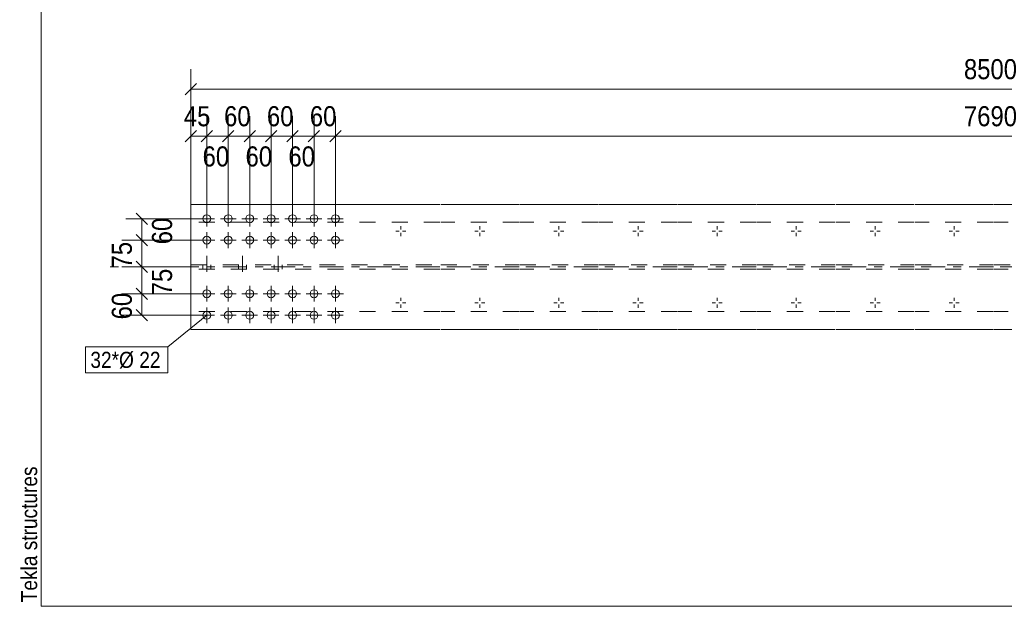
# Model space of a CAD drawing. Header units: millimetres. Extents: x 2 to 282, y 5 to 195.
# Tile 1 of 7: x 2 to 125, y 5 to 78. Entities that reach past the tile are written whole.
import ezdxf

# ---------------------------------------------------------------- set-up
doc = ezdxf.new("R2010")
doc.units = ezdxf.units.MM
for name, pattern in [('XKITLINE00', [0]), ('XKITLINE02', [4, 2, -2]), ('XKITLINE03', [6, 3, -1, 1, -1])]:
    doc.linetypes.add(name, pattern=pattern)
for name, color, linetype, lineweight in [('Bolt', 7, 'Continuous', 0), ('BoltMark', 3, 'Continuous', 0), ('DrawingSheet', 5, 'Continuous', 0), ('Part', 2, 'Continuous', 0), ('Z-DIMENSIONS', 1, 'Continuous', 0)]:
    doc.layers.add(name, color=color, linetype=linetype, lineweight=lineweight)
doc.styles.add('ARIAL', font='ARIAL.TTF')

# ---------------------------------------------------------------- blocks, each defined once
blk = doc.blocks.new('*A29')
at = {"layer": 'Bolt', "linetype": 'XKITLINE00', "lineweight": 0}
for p, q in [((25.61, 51.51), (25.61, 50.86)), ((28.27, 51.51), (28.27, 50.86)), ((30.94, 51.51), (30.94, 50.86)), ((33.61, 51.51), (33.61, 50.86)), ((36.27, 51.51), (36.27, 50.86)), ((38.94, 51.51), (38.94, 50.86)), ((41.61, 51.51), (41.61, 50.86)), ((24.63, 50.54), (25.28, 50.54)), ((26.59, 50.54), (25.93, 50.54)), ((27.3, 50.54), (27.95, 50.54)), ((29.25, 50.54), (28.6, 50.54)), ((29.96, 50.54), (30.61, 50.54)), ((31.92, 50.54), (31.27, 50.54)), ((32.63, 50.54), (33.28, 50.54)), ((34.59, 50.54), (33.93, 50.54)), ((35.3, 50.54), (35.95, 50.54)), ((37.25, 50.54), (36.6, 50.54)), ((37.96, 50.54), (38.61, 50.54)), ((39.92, 50.54), (39.27, 50.54)), ((40.63, 50.54), (41.28, 50.54)), ((42.59, 50.54), (41.93, 50.54)), ((25.61, 49.56), (25.61, 50.21)), ((28.27, 49.56), (28.27, 50.21)), ((30.94, 49.56), (30.94, 50.21)), ((33.61, 49.56), (33.61, 50.21)), ((36.27, 49.56), (36.27, 50.21)), ((38.94, 49.56), (38.94, 50.21)), ((41.61, 49.56), (41.61, 50.21))]:
    blk.add_line(p, q, dxfattribs=at)
blk = doc.blocks.new('*A30')
at = {"layer": 'Bolt', "linetype": 'XKITLINE00', "lineweight": 0}
for p, q in [((25.61, 44.85), (25.61, 44.2)), ((28.27, 44.85), (28.27, 44.2)), ((30.94, 44.85), (30.94, 44.2)), ((33.61, 44.85), (33.61, 44.2)), ((36.27, 44.85), (36.27, 44.2)), ((38.94, 44.85), (38.94, 44.2)), ((41.61, 44.85), (41.61, 44.2)), ((24.63, 43.87), (25.28, 43.87)), ((25.61, 42.89), (25.61, 43.54)), ((26.59, 43.87), (25.93, 43.87)), ((27.3, 43.87), (27.95, 43.87)), ((28.27, 42.89), (28.27, 43.54)), ((29.25, 43.87), (28.6, 43.87)), ((29.96, 43.87), (30.61, 43.87)), ((30.94, 42.89), (30.94, 43.54)), ((31.92, 43.87), (31.27, 43.87)), ((32.63, 43.87), (33.28, 43.87)), ((33.61, 42.89), (33.61, 43.54)), ((34.59, 43.87), (33.93, 43.87)), ((35.3, 43.87), (35.95, 43.87)), ((36.27, 42.89), (36.27, 43.54)), ((37.25, 43.87), (36.6, 43.87)), ((37.96, 43.87), (38.61, 43.87)), ((38.94, 42.89), (38.94, 43.54)), ((39.92, 43.87), (39.27, 43.87)), ((40.63, 43.87), (41.28, 43.87)), ((41.61, 42.89), (41.61, 43.54)), ((42.59, 43.87), (41.93, 43.87))]:
    blk.add_line(p, q, dxfattribs=at)
blk = doc.blocks.new('*A31')
at = {"layer": 'Bolt', "linetype": 'XKITLINE00', "lineweight": 0}
for p, q in [((25.6, 42.89), (25.6, 44.85)), ((28.27, 42.89), (28.27, 44.85)), ((30.94, 42.89), (30.94, 44.85)), ((33.6, 42.89), (33.6, 44.85)), ((36.27, 42.89), (36.27, 44.85)), ((38.94, 42.89), (38.94, 44.85)), ((41.6, 42.89), (41.6, 44.85)), ((26.58, 43.87), (24.63, 43.87)), ((29.25, 43.87), (27.29, 43.87)), ((31.91, 43.87), (29.96, 43.87)), ((34.58, 43.87), (32.63, 43.87)), ((37.25, 43.87), (35.29, 43.87)), ((39.91, 43.87), (37.96, 43.87)), ((42.58, 43.87), (40.63, 43.87)), ((25.6, 40.22), (25.6, 42.18)), ((28.27, 40.22), (28.27, 42.18)), ((30.94, 40.22), (30.94, 42.18)), ((33.6, 40.22), (33.6, 42.18)), ((36.27, 40.22), (36.27, 42.18)), ((38.94, 40.22), (38.94, 42.18)), ((41.6, 40.22), (41.6, 42.18)), ((26.58, 41.2), (24.63, 41.2)), ((29.25, 41.2), (27.29, 41.2)), ((31.91, 41.2), (29.96, 41.2)), ((34.58, 41.2), (32.63, 41.2)), ((37.25, 41.2), (35.29, 41.2)), ((39.91, 41.2), (37.96, 41.2)), ((42.58, 41.2), (40.63, 41.2))]:
    blk.add_line(p, q, dxfattribs=at)
for centre in [(25.6, 43.87), (28.27, 43.87), (30.94, 43.87), (33.6, 43.87), (36.27, 43.87), (38.94, 43.87), (41.6, 43.87), (25.6, 41.2), (28.27, 41.2), (30.94, 41.2), (33.6, 41.2), (36.27, 41.2), (38.94, 41.2), (41.6, 41.2)]:
    blk.add_circle(centre, 0.489, dxfattribs=at)
blk = doc.blocks.new('*A32')
at = {"layer": 'Bolt', "linetype": 'XKITLINE00', "lineweight": 0}
for p, q in [((25.6, 52.22), (25.6, 54.18)), ((28.27, 52.22), (28.27, 54.18)), ((30.94, 52.22), (30.94, 54.18)), ((33.6, 52.22), (33.6, 54.18)), ((36.27, 52.22), (36.27, 54.18)), ((38.94, 52.22), (38.94, 54.18)), ((41.6, 52.22), (41.6, 54.18)), ((26.58, 53.2), (24.63, 53.2)), ((29.25, 53.2), (27.29, 53.2)), ((31.91, 53.2), (29.96, 53.2)), ((34.58, 53.2), (32.63, 53.2)), ((37.25, 53.2), (35.29, 53.2)), ((39.91, 53.2), (37.96, 53.2)), ((42.58, 53.2), (40.63, 53.2)), ((25.6, 49.56), (25.6, 51.51)), ((28.27, 49.56), (28.27, 51.51)), ((30.94, 49.56), (30.94, 51.51)), ((33.6, 49.56), (33.6, 51.51)), ((36.27, 49.56), (36.27, 51.51)), ((38.94, 49.56), (38.94, 51.51)), ((41.6, 49.56), (41.6, 51.51)), ((26.58, 50.54), (24.63, 50.54)), ((29.25, 50.54), (27.29, 50.54)), ((31.91, 50.54), (29.96, 50.54)), ((34.58, 50.54), (32.63, 50.54)), ((37.25, 50.54), (35.29, 50.54)), ((39.91, 50.54), (37.96, 50.54)), ((42.58, 50.54), (40.63, 50.54))]:
    blk.add_line(p, q, dxfattribs=at)
for centre in [(25.6, 53.2), (28.27, 53.2), (30.94, 53.2), (33.6, 53.2), (36.27, 53.2), (38.94, 53.2), (41.6, 53.2), (25.6, 50.54), (28.27, 50.54), (30.94, 50.54), (33.6, 50.54), (36.27, 50.54), (38.94, 50.54), (41.6, 50.54)]:
    blk.add_circle(centre, 0.489, dxfattribs=at)
blk = doc.blocks.new('*A33')
at = {"layer": 'Bolt', "linetype": 'XKITLINE02', "lineweight": 0}
for p, q in [((25.6, 48.58), (25.6, 44.89)), ((25.6, 48.58), (25.6, 44.89)), ((25.6, 48.58), (25.6, 44.89)), ((25.6, 48.58), (25.6, 44.89)), ((25.6, 48.58), (25.6, 44.89)), ((25.6, 48.58), (25.6, 44.89)), ((25.6, 48.58), (25.6, 44.89)), ((25.6, 48.58), (25.6, 44.89)), ((25.6, 48.58), (25.6, 44.89)), ((25.6, 48.58), (25.6, 44.89)), ((25.6, 48.58), (25.6, 44.89)), ((30.05, 48.58), (30.05, 44.89)), ((30.05, 48.58), (30.05, 44.89)), ((30.05, 48.58), (30.05, 44.89)), ((30.05, 48.58), (30.05, 44.89)), ((30.05, 48.58), (30.05, 44.89)), ((30.05, 48.58), (30.05, 44.89)), ((30.05, 48.58), (30.05, 44.89)), ((30.05, 48.58), (30.05, 44.89)), ((30.05, 48.58), (30.05, 44.89)), ((30.05, 48.58), (30.05, 44.89)), ((30.05, 48.58), (30.05, 44.89)), ((34.49, 48.58), (34.49, 44.89)), ((34.49, 48.58), (34.49, 44.89)), ((34.49, 48.58), (34.49, 44.89)), ((34.49, 48.58), (34.49, 44.89)), ((34.49, 48.58), (34.49, 44.89)), ((34.49, 48.58), (34.49, 44.89)), ((34.49, 48.58), (34.49, 44.89)), ((34.49, 48.58), (34.49, 44.89)), ((34.49, 48.58), (34.49, 44.89)), ((34.49, 48.58), (34.49, 44.89)), ((34.49, 48.58), (34.49, 44.89)), ((25.11, 47.47), (25.11, 46.94)), ((25.11, 47.47), (25.11, 46.94)), ((25.11, 47.47), (25.11, 46.94)), ((25.11, 47.47), (25.11, 46.94)), ((25.11, 47.47), (25.11, 46.94)), ((25.11, 47.47), (25.11, 46.94)), ((25.11, 47.47), (25.11, 46.94)), ((25.11, 47.47), (25.11, 46.94)), ((25.11, 47.47), (25.11, 46.94)), ((25.11, 47.47), (25.11, 46.94)), ((25.11, 47.47), (25.11, 46.94)), ((26.09, 47.47), (26.09, 46.94)), ((26.09, 47.47), (26.09, 46.94)), ((26.09, 47.47), (26.09, 46.94)), ((26.09, 47.47), (26.09, 46.94)), ((26.09, 47.47), (26.09, 46.94)), ((26.09, 47.47), (26.09, 46.94)), ((26.09, 47.47), (26.09, 46.94)), ((26.09, 47.47), (26.09, 46.94)), ((26.09, 47.47), (26.09, 46.94)), ((26.09, 47.47), (26.09, 46.94)), ((26.09, 47.47), (26.09, 46.94)), ((29.56, 47.47), (29.56, 46.94)), ((29.56, 47.47), (29.56, 46.94)), ((29.56, 47.47), (29.56, 46.94)), ((29.56, 47.47), (29.56, 46.94)), ((29.56, 47.47), (29.56, 46.94)), ((29.56, 47.47), (29.56, 46.94)), ((29.56, 47.47), (29.56, 46.94)), ((29.56, 47.47), (29.56, 46.94)), ((29.56, 47.47), (29.56, 46.94)), ((29.56, 47.47), (29.56, 46.94)), ((29.56, 47.47), (29.56, 46.94)), ((30.54, 47.47), (30.54, 46.94)), ((30.54, 47.47), (30.54, 46.94)), ((30.54, 47.47), (30.54, 46.94)), ((30.54, 47.47), (30.54, 46.94)), ((30.54, 47.47), (30.54, 46.94)), ((30.54, 47.47), (30.54, 46.94)), ((30.54, 47.47), (30.54, 46.94)), ((30.54, 47.47), (30.54, 46.94)), ((30.54, 47.47), (30.54, 46.94)), ((30.54, 47.47), (30.54, 46.94)), ((30.54, 47.47), (30.54, 46.94)), ((34, 47.47), (34, 46.94)), ((34, 47.47), (34, 46.94)), ((34, 47.47), (34, 46.94)), ((34, 47.47), (34, 46.94)), ((34, 47.47), (34, 46.94)), ((34, 47.47), (34, 46.94)), ((34, 47.47), (34, 46.94)), ((34, 47.47), (34, 46.94)), ((34, 47.47), (34, 46.94)), ((34, 47.47), (34, 46.94)), ((34, 47.47), (34, 46.94)), ((34.98, 47.47), (34.98, 46.94)), ((34.98, 47.47), (34.98, 46.94)), ((34.98, 47.47), (34.98, 46.94)), ((34.98, 47.47), (34.98, 46.94)), ((34.98, 47.47), (34.98, 46.94)), ((34.98, 47.47), (34.98, 46.94)), ((34.98, 47.47), (34.98, 46.94)), ((34.98, 47.47), (34.98, 46.94)), ((34.98, 47.47), (34.98, 46.94)), ((34.98, 47.47), (34.98, 46.94)), ((34.98, 47.47), (34.98, 46.94))]:
    blk.add_line(p, q, dxfattribs=at)
blk = doc.blocks.new('*A34')
at = {"layer": 'Bolt', "linetype": 'XKITLINE00', "lineweight": 0}
for p, q in [((49.11, 51.65), (49.53, 51.65)), ((49.74, 52.27), (49.74, 51.85)), ((49.74, 51.02), (49.74, 51.44)), ((50.36, 51.65), (49.94, 51.65)), ((58.95, 51.65), (59.36, 51.65)), ((59.57, 52.27), (59.57, 51.85)), ((59.57, 51.02), (59.57, 51.44)), ((60.19, 51.65), (59.78, 51.65)), ((68.78, 51.65), (69.2, 51.65)), ((69.4, 52.27), (69.4, 51.85)), ((69.4, 51.02), (69.4, 51.44)), ((70.03, 51.65), (69.61, 51.65)), ((78.61, 51.65), (79.03, 51.65)), ((79.24, 52.27), (79.24, 51.85)), ((79.24, 51.02), (79.24, 51.44)), ((79.86, 51.65), (79.44, 51.65)), ((88.45, 51.65), (88.86, 51.65)), ((89.07, 52.27), (89.07, 51.85)), ((89.07, 51.02), (89.07, 51.44)), ((89.69, 51.65), (89.28, 51.65)), ((98.28, 51.65), (98.7, 51.65)), ((98.9, 52.27), (98.9, 51.85)), ((98.9, 51.02), (98.9, 51.44)), ((99.53, 51.65), (99.11, 51.65)), ((108.11, 51.65), (108.53, 51.65)), ((108.74, 52.27), (108.74, 51.85)), ((108.74, 51.02), (108.74, 51.44)), ((109.36, 51.65), (108.94, 51.65)), ((117.95, 51.65), (118.36, 51.65)), ((118.57, 52.27), (118.57, 51.85)), ((118.57, 51.02), (118.57, 51.44)), ((119.19, 51.65), (118.78, 51.65)), ((49.74, 43.38), (49.74, 42.97)), ((59.57, 43.38), (59.57, 42.97)), ((69.4, 43.38), (69.4, 42.97)), ((79.24, 43.38), (79.24, 42.97)), ((89.07, 43.38), (89.07, 42.97)), ((98.9, 43.38), (98.9, 42.97)), ((108.74, 43.38), (108.74, 42.97)), ((118.57, 43.38), (118.57, 42.97)), ((49.11, 42.76), (49.53, 42.76)), ((49.74, 42.14), (49.74, 42.55)), ((50.36, 42.76), (49.94, 42.76)), ((58.95, 42.76), (59.36, 42.76)), ((59.57, 42.14), (59.57, 42.55)), ((60.19, 42.76), (59.78, 42.76)), ((68.78, 42.76), (69.2, 42.76)), ((69.4, 42.14), (69.4, 42.55)), ((70.03, 42.76), (69.61, 42.76)), ((78.61, 42.76), (79.03, 42.76)), ((79.24, 42.14), (79.24, 42.55)), ((79.86, 42.76), (79.44, 42.76)), ((88.45, 42.76), (88.86, 42.76)), ((89.07, 42.14), (89.07, 42.55)), ((89.69, 42.76), (89.28, 42.76)), ((98.28, 42.76), (98.7, 42.76)), ((98.9, 42.14), (98.9, 42.55)), ((99.53, 42.76), (99.11, 42.76)), ((108.11, 42.76), (108.53, 42.76)), ((108.74, 42.14), (108.74, 42.55)), ((109.36, 42.76), (108.94, 42.76)), ((117.95, 42.76), (118.36, 42.76)), ((118.57, 42.14), (118.57, 42.55)), ((119.19, 42.76), (118.78, 42.76))]:
    blk.add_line(p, q, dxfattribs=at)
blk = doc.blocks.new('*A39')
at = {"layer": 'Part', "linetype": 'XKITLINE00', "lineweight": 0}
for p, q in [((54.6, 54.98), (23.6, 54.98)), ((23.6, 39.42), (23.6, 54.98)), ((64.44, 54.98), (54.7, 54.98)), ((74.27, 54.98), (64.54, 54.98)), ((84.1, 54.98), (74.37, 54.98)), ((93.94, 54.98), (84.2, 54.98)), ((103.77, 54.98), (94.04, 54.98)), ((113.6, 54.98), (103.87, 54.98)), ((123.44, 54.98), (113.7, 54.98)), ((133.27, 54.98), (123.54, 54.98)), ((54.6, 39.42), (23.6, 39.42)), ((64.44, 39.42), (54.7, 39.42)), ((74.27, 39.42), (64.54, 39.42)), ((84.1, 39.42), (74.37, 39.42)), ((93.94, 39.42), (84.2, 39.42)), ((103.77, 39.42), (94.04, 39.42)), ((113.6, 39.42), (103.87, 39.42)), ((123.44, 39.42), (113.7, 39.42)), ((133.27, 39.42), (123.54, 39.42))]:
    blk.add_line(p, q, dxfattribs=at)
at = {"layer": 'Part', "linetype": 'XKITLINE02', "lineweight": 0}
for p, q in [((54.6, 52.76), (23.6, 52.76)), ((64.44, 52.76), (54.7, 52.76)), ((74.27, 52.76), (64.54, 52.76)), ((84.1, 52.76), (74.37, 52.76)), ((93.94, 52.76), (84.2, 52.76)), ((103.77, 52.76), (94.04, 52.76)), ((113.6, 52.76), (103.87, 52.76)), ((123.44, 52.76), (113.7, 52.76)), ((133.27, 52.76), (123.54, 52.76)), ((23.6, 47.47), (54.6, 47.47)), ((54.6, 46.94), (23.6, 46.94)), ((54.7, 47.47), (64.44, 47.47)), ((64.44, 46.94), (54.7, 46.94)), ((64.54, 47.47), (74.27, 47.47)), ((74.27, 46.94), (64.54, 46.94)), ((74.37, 47.47), (84.1, 47.47)), ((84.1, 46.94), (74.37, 46.94)), ((84.2, 47.47), (93.94, 47.47)), ((93.94, 46.94), (84.2, 46.94)), ((94.04, 47.47), (103.77, 47.47)), ((103.77, 46.94), (94.04, 46.94)), ((103.87, 47.47), (113.6, 47.47)), ((113.6, 46.94), (103.87, 46.94)), ((113.7, 47.47), (123.44, 47.47)), ((123.44, 46.94), (113.7, 46.94)), ((123.54, 47.47), (133.27, 47.47)), ((133.27, 46.94), (123.54, 46.94)), ((54.6, 41.65), (23.6, 41.65)), ((64.44, 41.65), (54.7, 41.65)), ((74.27, 41.65), (64.54, 41.65)), ((84.1, 41.65), (74.37, 41.65)), ((93.94, 41.65), (84.2, 41.65)), ((103.77, 41.65), (94.04, 41.65)), ((113.6, 41.65), (103.87, 41.65)), ((123.44, 41.65), (113.7, 41.65)), ((133.27, 41.65), (123.54, 41.65))]:
    blk.add_line(p, q, dxfattribs=at)
at = {"layer": 'Part', "linetype": 'XKITLINE03', "lineweight": 0}
for p, q in [((54.6, 47.2), (13.6, 47.2)), ((64.44, 47.2), (54.7, 47.2)), ((74.27, 47.2), (64.54, 47.2)), ((84.1, 47.2), (74.37, 47.2)), ((93.94, 47.2), (84.2, 47.2)), ((103.77, 47.2), (94.04, 47.2)), ((113.6, 47.2), (103.87, 47.2)), ((123.44, 47.2), (113.7, 47.2)), ((133.27, 47.2), (123.54, 47.2))]:
    blk.add_line(p, q, dxfattribs=at)
blk = doc.blocks.new('*A47')
at = {"layer": 'DrawingSheet', "linetype": 'XKITLINE00', "lineweight": 0}
for p, q in [((5, 195), (5, 5)), ((5, 5), (282, 5))]:
    blk.add_line(p, q, dxfattribs=at)
at = {"layer": 'DrawingSheet', "style": 'ARIAL', "width": 0.85}
blk.add_text('Tekla structures', height=2, rotation=90, dxfattribs=at).set_placement((4.5, 5.5))
blk = doc.blocks.new('*A128')
at = {"layer": 'Z-DIMENSIONS', "linetype": 'XKITLINE00', "lineweight": 0}
for p, q in [((16.83, 53.91), (18.24, 52.5)), ((24.6, 53.2), (15.53, 53.2)), ((17.53, 50.54), (17.53, 53.2)), ((24.61, 50.54), (15.53, 50.54)), ((16.83, 51.24), (18.24, 49.83))]:
    blk.add_line(p, q, dxfattribs=at)
at = {"layer": 'Z-DIMENSIONS'}
for p in [(17.53, 53.2), (17.53, 50.54)]:
    blk.add_point(p, dxfattribs=at)
at = {"layer": 'Z-DIMENSIONS', "style": 'ARIAL', "width": 0.85}
blk.add_text('60', height=2.5, rotation=90.0002, dxfattribs=at).set_placement((21.28, 50.02))
blk = doc.blocks.new('*A129')
at = {"layer": 'Z-DIMENSIONS', "linetype": 'XKITLINE00', "lineweight": 0}
for p, q in [((38.94, 54.2), (38.94, 65.95)), ((41.6, 54.2), (41.6, 65.95)), ((39.64, 64.16), (38.23, 62.75)), ((42.31, 64.16), (40.9, 62.75)), ((38.94, 63.45), (41.6, 63.45))]:
    blk.add_line(p, q, dxfattribs=at)
at = {"layer": 'Z-DIMENSIONS'}
for p in [(38.94, 63.45), (41.6, 63.45)]:
    blk.add_point(p, dxfattribs=at)
at = {"layer": 'Z-DIMENSIONS', "style": 'ARIAL', "width": 0.85}
blk.add_text('60', height=2.5, dxfattribs=at).set_placement((38.42, 64.7))
blk = doc.blocks.new('*A130')
at = {"layer": 'Z-DIMENSIONS', "linetype": 'XKITLINE00', "lineweight": 0}
for p, q in [((36.27, 54.2), (36.27, 65.45)), ((38.94, 54.2), (38.94, 65.45)), ((36.98, 64.16), (35.56, 62.75)), ((39.64, 64.16), (38.23, 62.75)), ((36.27, 63.45), (38.94, 63.45))]:
    blk.add_line(p, q, dxfattribs=at)
at = {"layer": 'Z-DIMENSIONS'}
for p in [(36.27, 63.45), (38.94, 63.45)]:
    blk.add_point(p, dxfattribs=at)
at = {"layer": 'Z-DIMENSIONS', "style": 'ARIAL', "width": 0.85}
blk.add_text('60', height=2.5, dxfattribs=at).set_placement((35.75, 59.7))
blk = doc.blocks.new('*A131')
at = {"layer": 'Z-DIMENSIONS', "linetype": 'XKITLINE00', "lineweight": 0}
for p, q in [((33.6, 54.2), (33.6, 65.95)), ((36.27, 54.2), (36.27, 65.95)), ((34.31, 64.16), (32.9, 62.75)), ((36.98, 64.16), (35.56, 62.75)), ((33.6, 63.45), (36.27, 63.45))]:
    blk.add_line(p, q, dxfattribs=at)
at = {"layer": 'Z-DIMENSIONS'}
for p in [(33.6, 63.45), (36.27, 63.45)]:
    blk.add_point(p, dxfattribs=at)
at = {"layer": 'Z-DIMENSIONS', "style": 'ARIAL', "width": 0.85}
blk.add_text('60', height=2.5, dxfattribs=at).set_placement((33.08, 64.7))
blk = doc.blocks.new('*A132')
at = {"layer": 'Z-DIMENSIONS', "linetype": 'XKITLINE00', "lineweight": 0}
for p, q in [((30.94, 54.2), (30.94, 65.45)), ((33.6, 54.2), (33.6, 65.45)), ((31.64, 64.16), (30.23, 62.75)), ((34.31, 64.16), (32.9, 62.75)), ((30.94, 63.45), (33.6, 63.45))]:
    blk.add_line(p, q, dxfattribs=at)
at = {"layer": 'Z-DIMENSIONS'}
for p in [(30.94, 63.45), (33.6, 63.45)]:
    blk.add_point(p, dxfattribs=at)
at = {"layer": 'Z-DIMENSIONS', "style": 'ARIAL', "width": 0.85}
blk.add_text('60', height=2.5, dxfattribs=at).set_placement((30.42, 59.7))
blk = doc.blocks.new('*A133')
at = {"layer": 'Z-DIMENSIONS', "linetype": 'XKITLINE00', "lineweight": 0}
for p, q in [((28.27, 54.2), (28.27, 65.95)), ((30.94, 54.2), (30.94, 65.95)), ((28.98, 64.16), (27.56, 62.75)), ((31.64, 64.16), (30.23, 62.75)), ((28.27, 63.45), (30.94, 63.45))]:
    blk.add_line(p, q, dxfattribs=at)
at = {"layer": 'Z-DIMENSIONS'}
for p in [(28.27, 63.45), (30.94, 63.45)]:
    blk.add_point(p, dxfattribs=at)
at = {"layer": 'Z-DIMENSIONS', "style": 'ARIAL', "width": 0.85}
blk.add_text('60', height=2.5, dxfattribs=at).set_placement((27.75, 64.7))
blk = doc.blocks.new('*A134')
at = {"layer": 'Z-DIMENSIONS', "linetype": 'XKITLINE00', "lineweight": 0}
for p, q in [((25.6, 54.2), (25.6, 65.45)), ((28.27, 54.2), (28.27, 65.45)), ((26.31, 64.16), (24.9, 62.75)), ((28.98, 64.16), (27.56, 62.75)), ((25.6, 63.45), (28.27, 63.45))]:
    blk.add_line(p, q, dxfattribs=at)
at = {"layer": 'Z-DIMENSIONS'}
for p in [(25.6, 63.45), (28.27, 63.45)]:
    blk.add_point(p, dxfattribs=at)
at = {"layer": 'Z-DIMENSIONS', "style": 'ARIAL', "width": 0.85}
blk.add_text('60', height=2.5, dxfattribs=at).set_placement((25.08, 59.7))
blk = doc.blocks.new('*A144')
at = {"layer": 'Z-DIMENSIONS', "linetype": 'XKITLINE00', "lineweight": 0}
for p, q in [((16.83, 44.58), (18.24, 43.16)), ((24.61, 43.87), (15.03, 43.87)), ((17.53, 41.2), (17.53, 43.87)), ((16.83, 41.91), (18.24, 40.5)), ((24.6, 41.2), (15.03, 41.2))]:
    blk.add_line(p, q, dxfattribs=at)
at = {"layer": 'Z-DIMENSIONS'}
for p in [(17.53, 43.87), (17.53, 41.2)]:
    blk.add_point(p, dxfattribs=at)
at = {"layer": 'Z-DIMENSIONS', "style": 'ARIAL', "width": 0.85}
blk.add_text('60', height=2.5, rotation=90.0002, dxfattribs=at).set_placement((16.28, 40.68))
blk = doc.blocks.new('*A145')
at = {"layer": 'Z-DIMENSIONS', "linetype": 'XKITLINE00', "lineweight": 0}
for p, q in [((16.83, 47.91), (18.24, 46.5)), ((22.6, 47.2), (15.53, 47.2)), ((17.53, 43.87), (17.53, 47.2)), ((16.83, 44.58), (18.24, 43.16)), ((24.61, 43.87), (15.53, 43.87))]:
    blk.add_line(p, q, dxfattribs=at)
at = {"layer": 'Z-DIMENSIONS'}
for p in [(17.53, 47.2), (17.53, 43.87)]:
    blk.add_point(p, dxfattribs=at)
at = {"layer": 'Z-DIMENSIONS', "style": 'ARIAL', "width": 0.85}
blk.add_text('75', height=2.5, rotation=90.0002, dxfattribs=at).set_placement((21.28, 43.68))
blk = doc.blocks.new('*A146')
at = {"layer": 'Z-DIMENSIONS', "linetype": 'XKITLINE00', "lineweight": 0}
for p, q in [((24.61, 50.54), (15.03, 50.54)), ((16.83, 51.24), (18.24, 49.83)), ((17.53, 47.2), (17.53, 50.54)), ((16.83, 47.91), (18.24, 46.5)), ((22.6, 47.2), (15.03, 47.2))]:
    blk.add_line(p, q, dxfattribs=at)
at = {"layer": 'Z-DIMENSIONS'}
for p in [(17.53, 50.54), (17.53, 47.2)]:
    blk.add_point(p, dxfattribs=at)
at = {"layer": 'Z-DIMENSIONS', "style": 'ARIAL', "width": 0.85}
blk.add_text('75', height=2.5, rotation=90.0002, dxfattribs=at).set_placement((16.28, 47.02))
blk = doc.blocks.new('*A147')
at = {"layer": 'Z-DIMENSIONS', "linetype": 'XKITLINE00', "lineweight": 0}
for p, q in [((23.6, 54.2), (23.6, 71.8)), ((24.31, 70.01), (22.9, 68.59)), ((23.6, 69.3), (223.37, 69.3))]:
    blk.add_line(p, q, dxfattribs=at)
at = {"layer": 'Z-DIMENSIONS'}
blk.add_point((23.6, 69.3), dxfattribs=at)
at = {"layer": 'Z-DIMENSIONS', "style": 'ARIAL', "width": 0.85}
blk.add_text('8500', height=2.5, dxfattribs=at).set_placement((119.78, 70.55))
blk = doc.blocks.new('*A148')
at = {"layer": 'Z-DIMENSIONS', "linetype": 'XKITLINE00', "lineweight": 0}
for p, q in [((23.6, 55.98), (23.6, 65.95)), ((25.6, 54.2), (25.6, 65.95)), ((24.31, 64.16), (22.9, 62.75)), ((26.31, 64.16), (24.9, 62.75)), ((23.6, 63.45), (25.6, 63.45))]:
    blk.add_line(p, q, dxfattribs=at)
at = {"layer": 'Z-DIMENSIONS'}
for p in [(23.6, 63.45), (25.6, 63.45)]:
    blk.add_point(p, dxfattribs=at)
at = {"layer": 'Z-DIMENSIONS', "style": 'ARIAL', "width": 0.85}
blk.add_text('45', height=2.5, dxfattribs=at).set_placement((22.75, 64.7))
blk = doc.blocks.new('*A149')
at = {"layer": 'Z-DIMENSIONS', "linetype": 'XKITLINE00', "lineweight": 0}
for p, q in [((41.6, 54.2), (41.6, 65.95)), ((42.31, 64.16), (40.9, 62.75)), ((41.6, 63.45), (205.37, 63.45))]:
    blk.add_line(p, q, dxfattribs=at)
at = {"layer": 'Z-DIMENSIONS'}
blk.add_point((41.6, 63.45), dxfattribs=at)
at = {"layer": 'Z-DIMENSIONS', "style": 'ARIAL', "width": 0.85}
blk.add_text('7690', height=2.5, dxfattribs=at).set_placement((119.78, 64.7))
blk = doc.blocks.new('*A151')
at = {"layer": 'BoltMark', "linetype": 'XKITLINE00', "lineweight": 0}
for p, q in [((25.6, 41.2), (20.76, 37.25)), ((10.52, 37.25), (20.76, 37.25)), ((10.52, 34.05), (10.52, 37.25)), ((20.76, 34.05), (20.76, 37.25)), ((10.52, 34.05), (20.76, 34.05))]:
    blk.add_line(p, q, dxfattribs=at)
at = {"layer": 'BoltMark', "style": 'ARIAL', "width": 0.85}
for s, p in [('32*Ø', (11.12, 34.65)), ('22', (17.2, 34.65))]:
    blk.add_text(s, height=2, dxfattribs=at).set_placement(p)

msp = doc.modelspace()

# ---------------------------------------------------------------- block references
at = {"lineweight": 0}
for name in ['*A47', '*A147', '*A148', '*A133', '*A131', '*A129', '*A149', '*A134', '*A132', '*A130', '*A39', '*A128', '*A32', '*A29', '*A34', '*A146', '*A145', '*A33', '*A144', '*A30', '*A31', '*A151']:
    msp.add_blockref(name, (0, 0), dxfattribs=at)

doc.saveas('drawing.dxf')
